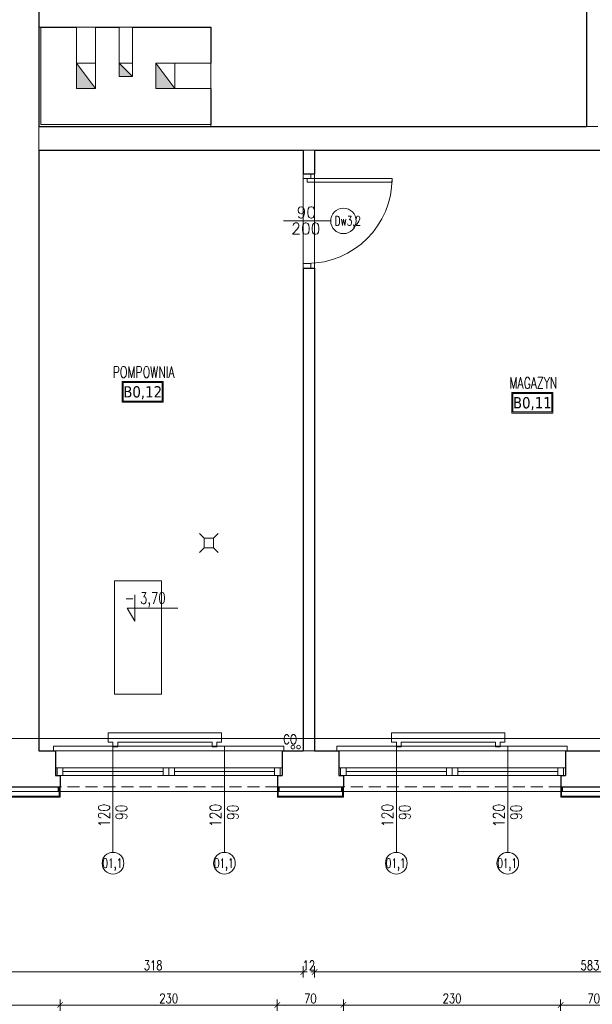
# Model space of a CAD drawing. Header units: millimetres. Extents: x 15214 to 140083, y -437840 to -79279.
# Tile 230 of 256: x 50183 to 50790, y -195856 to -194814. Entities that reach past the tile are written whole.
import ezdxf
from ezdxf.enums import TextEntityAlignment as Align

# ---------------------------------------------------------------- set-up
doc = ezdxf.new("R2010")
doc.units = ezdxf.units.MM
doc.linetypes.add('HIDDEN', pattern=[9.525, 6.35, -3.175])
doc.layers.get('0').update_dxf_attribs({"lineweight": 0})
for name, color, linetype, lineweight in [('! grzejniki', 7, 'Continuous', 0), ('! tynk', 21, 'Continuous', 0), ('0-osie-tx', 66, 'Continuous', 9), ('A_wymiary', 7, 'Continuous', 5), ('Istn-armatura', 6, 'Continuous', 9), ('Istn-cienka', 4, 'Continuous', 9), ('Istn-drzwi', 1, 'Continuous', 13), ('Istn-okna', 6, 'Continuous', 13), ('Istn-sciany', 3, 'Continuous', 30), ('Istn-went', 5, 'Continuous', 13), ('Istn-widok', 1, 'Continuous', 15), ('Ocieplenie', 4, 'ZIGZAG', 5), ('Opis', 8, 'Continuous', 13), ('Opis_drzwi', 9, 'Continuous', 15), ('Opis_okna', 8, 'Continuous', 15), ('Opis_pom', 9, 'Continuous', 18)]:
    doc.layers.add(name, color=color, linetype=linetype, lineweight=lineweight)
doc.layers.add('Powierzchnia', color=140, linetype='Continuous', lineweight=5, plot=False)
doc.layers.add('Wyburzenia', color=7, linetype='Continuous', lineweight=13, true_color=0xb0b0b0)
doc.styles.add('ARCHETYP', font='romans.shx', dxfattribs={"height": 15})
doc.styles.add('ARIAL', font='tahoma.ttf')
doc.styles.add('SIMPLEX', font='simplex.shx', dxfattribs={"width": 0.77})
doc.styles.add('TXT', font='simplex.shx')
doc.linetypes.add('ZIGZAG', pattern='A,0.00254,-5.08,[131,ltypeshp.shx,S=5.08,R=0,X=-5.08,Y=0],-10.16,[131,ltypeshp.shx,S=5.08,R=180,X=5.08,Y=0],-5.08', length=20.32254)
doc.dimstyles.new('OL PB 100', dxfattribs={"dimscale": 4, "dimtxt": 2.5, "dimasz": 0.1, "dimexe": 10, "dimexo": 10, "dimgap": 0.5, "dimtad": 1, "dimdec": 1, "dimrnd": 0.5, "dimzin": 9, "dimdsep": 46, "dimtxsty": 'SIMPLEX', "dimblk": 'thick_MSz', "dimcen": 0.05, "dimdle": 8, "dimse1": 1, "dimse2": 1, "dimclrd": 256, "dimclre": 256, "dimclrt": 3, "dimadec": 1, "dimazin": 2, "dimtfac": 1, "dimtdec": 1, "dimtix": 1, "dimtofl": 0, "dimtmove": 2, "dimatfit": 3, "dimldrblk": 'thick_MSz', "dimfxl": 10, "dimfxlon": 1, "dimtolj": 1, "dimlwd": -1, "dimlwe": -1, "dimarcsym": 0})

# ---------------------------------------------------------------- blocks, each defined once
blk = doc.blocks.new('A$C19D82A3D')
for points in [[(-5, 10), (-10, 15)], [(5, 10), (10, 15)], [(-5, 0), (-10, -5)], [(5, 0), (10, -5)]]:
    blk.add_lwpolyline(points)
blk.add_lwpolyline([(-5, 10), (5, 10), (5, 0), (-5, 0)], close=True)
blk = doc.blocks.new('thick_MSz')
for p, q in [((-10, 0), (10, 0)), ((0, 15), (0, -15))]:
    blk.add_line(p, q)
at = {"const_width": 2, "elevation": 2}
blk.add_lwpolyline([(-7.1, -7.1), (7.1, 7.1)], dxfattribs=at)
blk = doc.blocks.new('*D441')
at = {"layer": 'A_wymiary', "transparency": 16777216}
blk.add_line((48881.1, -195891.6), (51955.3, -195891.6), dxfattribs=at)
at = {"layer": 'DEFPOINTS', "color": 0, "transparency": 16777216}
for p in [(51955.7, -195625.6), (48880.7, -195636.6), (51955.7, -195891.6)]:
    blk.add_point(p, dxfattribs=at)
at = {"layer": 'A_wymiary', "transparency": 16777216, "xscale": 0.4, "yscale": 0.4, "zscale": 0.4, "rotation": 180}
blk.add_blockref('thick_MSz', (48880.7, -195891.6), dxfattribs=at)
at = {"layer": 'A_wymiary', "transparency": 16777216, "xscale": 0.4, "yscale": 0.4, "zscale": 0.4}
blk.add_blockref('thick_MSz', (51955.7, -195891.6), dxfattribs=at)
at = {"layer": 'A_wymiary', "color": 3, "transparency": 16777216, "insert": (50418.2, -195884.6), "char_height": 10, "attachment_point": 5, "style": 'SIMPLEX'}
blk.add_mtext('\\A1;3075', dxfattribs=at)
blk = doc.blocks.new('*D542')
at = {"layer": 'A_wymiary', "transparency": 16777216}
blk.add_line((50166.1, -195821.6), (50483.3, -195821.6), dxfattribs=at)
at = {"layer": 'DEFPOINTS', "color": 0, "transparency": 16777216}
for p in [(50165.7, -195539.6), (50483.7, -195552.6), (50483.7, -195821.6)]:
    blk.add_point(p, dxfattribs=at)
at = {"layer": 'A_wymiary', "transparency": 16777216, "xscale": 0.4, "yscale": 0.4, "zscale": 0.4, "rotation": 180}
blk.add_blockref('thick_MSz', (50165.7, -195821.6), dxfattribs=at)
at = {"layer": 'A_wymiary', "transparency": 16777216, "xscale": 0.4, "yscale": 0.4, "zscale": 0.4}
blk.add_blockref('thick_MSz', (50483.7, -195821.6), dxfattribs=at)
at = {"layer": 'A_wymiary', "color": 3, "transparency": 16777216, "insert": (50324.7, -195814.6), "char_height": 10, "attachment_point": 5, "style": 'SIMPLEX'}
blk.add_mtext('\\A1;318', dxfattribs=at)
blk = doc.blocks.new('*D543')
at = {"layer": 'A_wymiary', "transparency": 16777216}
for p, q in [((50483.3, -195821.6), (50482.9, -195821.6)), ((50496.1, -195821.6), (50496.5, -195821.6))]:
    blk.add_line(p, q, dxfattribs=at)
at = {"layer": 'DEFPOINTS', "color": 0, "transparency": 16777216}
for p in [(50483.7, -195552.6), (50495.7, -195552.6), (50495.7, -195821.6)]:
    blk.add_point(p, dxfattribs=at)
at = {"layer": 'A_wymiary', "transparency": 16777216, "xscale": 0.4, "yscale": 0.4, "zscale": 0.4}
blk.add_blockref('thick_MSz', (50483.7, -195821.6), dxfattribs=at)
at = {"layer": 'A_wymiary', "transparency": 16777216, "xscale": 0.4, "yscale": 0.4, "zscale": 0.4, "rotation": 180}
blk.add_blockref('thick_MSz', (50495.7, -195821.6), dxfattribs=at)
at = {"layer": 'A_wymiary', "color": 3, "transparency": 16777216, "insert": (50489.7, -195814.6), "char_height": 10, "attachment_point": 5, "style": 'SIMPLEX'}
blk.add_mtext('\\A1;12', dxfattribs=at)
blk = doc.blocks.new('*D544')
at = {"layer": 'A_wymiary', "transparency": 16777216}
blk.add_line((50496.1, -195821.6), (51078.3, -195821.6), dxfattribs=at)
at = {"layer": 'DEFPOINTS', "color": 0, "transparency": 16777216}
for p in [(50495.7, -195552.6), (51078.7, -195552.6), (51078.7, -195821.6)]:
    blk.add_point(p, dxfattribs=at)
at = {"layer": 'A_wymiary', "transparency": 16777216, "xscale": 0.4, "yscale": 0.4, "zscale": 0.4, "rotation": 180}
blk.add_blockref('thick_MSz', (50495.7, -195821.6), dxfattribs=at)
at = {"layer": 'A_wymiary', "transparency": 16777216, "xscale": 0.4, "yscale": 0.4, "zscale": 0.4}
blk.add_blockref('thick_MSz', (51078.7, -195821.6), dxfattribs=at)
at = {"layer": 'A_wymiary', "color": 3, "transparency": 16777216, "insert": (50787.2, -195814.6), "char_height": 10, "attachment_point": 5, "style": 'SIMPLEX'}
blk.add_mtext('\\A1;583', dxfattribs=at)
blk = doc.blocks.new('*D557')
at = {"layer": 'A_wymiary', "transparency": 16777216}
blk.add_line((50081.1, -195856.6), (50225.8, -195856.6), dxfattribs=at)
at = {"layer": 'DEFPOINTS', "color": 0, "transparency": 16777216}
for p in [(50080.7, -195636.6), (50226.2, -195636.6), (50226.2, -195856.6)]:
    blk.add_point(p, dxfattribs=at)
at = {"layer": 'A_wymiary', "transparency": 16777216, "xscale": 0.4, "yscale": 0.4, "zscale": 0.4, "rotation": 180}
blk.add_blockref('thick_MSz', (50080.7, -195856.6), dxfattribs=at)
at = {"layer": 'A_wymiary', "transparency": 16777216, "xscale": 0.4, "yscale": 0.4, "zscale": 0.4}
blk.add_blockref('thick_MSz', (50226.2, -195856.6), dxfattribs=at)
at = {"layer": 'A_wymiary', "color": 3, "transparency": 16777216, "insert": (50153.5, -195849.6), "char_height": 10, "attachment_point": 5, "style": 'SIMPLEX'}
blk.add_mtext('\\A1;145.5', dxfattribs=at)
blk = doc.blocks.new('*D558')
at = {"layer": 'A_wymiary', "transparency": 16777216}
blk.add_line((50226.6, -195856.6), (50455.8, -195856.6), dxfattribs=at)
at = {"layer": 'DEFPOINTS', "color": 0, "transparency": 16777216}
for p in [(50226.2, -195636.6), (50456.2, -195636.6), (50456.2, -195856.6)]:
    blk.add_point(p, dxfattribs=at)
at = {"layer": 'A_wymiary', "transparency": 16777216, "xscale": 0.4, "yscale": 0.4, "zscale": 0.4, "rotation": 180}
blk.add_blockref('thick_MSz', (50226.2, -195856.6), dxfattribs=at)
at = {"layer": 'A_wymiary', "transparency": 16777216, "xscale": 0.4, "yscale": 0.4, "zscale": 0.4}
blk.add_blockref('thick_MSz', (50456.2, -195856.6), dxfattribs=at)
at = {"layer": 'A_wymiary', "color": 3, "transparency": 16777216, "insert": (50341.2, -195849.6), "char_height": 10, "attachment_point": 5, "style": 'SIMPLEX'}
blk.add_mtext('\\A1;230', dxfattribs=at)
blk = doc.blocks.new('*D559')
at = {"layer": 'A_wymiary', "transparency": 16777216}
blk.add_line((50456.6, -195856.6), (50525.8, -195856.6), dxfattribs=at)
at = {"layer": 'DEFPOINTS', "color": 0, "transparency": 16777216}
for p in [(50456.2, -195636.6), (50526.2, -195636.6), (50526.2, -195856.6)]:
    blk.add_point(p, dxfattribs=at)
at = {"layer": 'A_wymiary', "transparency": 16777216, "xscale": 0.4, "yscale": 0.4, "zscale": 0.4, "rotation": 180}
blk.add_blockref('thick_MSz', (50456.2, -195856.6), dxfattribs=at)
at = {"layer": 'A_wymiary', "transparency": 16777216, "xscale": 0.4, "yscale": 0.4, "zscale": 0.4}
blk.add_blockref('thick_MSz', (50526.2, -195856.6), dxfattribs=at)
at = {"layer": 'A_wymiary', "color": 3, "transparency": 16777216, "insert": (50491.2, -195849.6), "char_height": 10, "attachment_point": 5, "style": 'SIMPLEX'}
blk.add_mtext('\\A1;70', dxfattribs=at)
blk = doc.blocks.new('*D560')
at = {"layer": 'A_wymiary', "transparency": 16777216}
blk.add_line((50526.6, -195856.6), (50755.8, -195856.6), dxfattribs=at)
at = {"layer": 'DEFPOINTS', "color": 0, "transparency": 16777216}
for p in [(50526.2, -195636.6), (50756.2, -195636.6), (50756.2, -195856.6)]:
    blk.add_point(p, dxfattribs=at)
at = {"layer": 'A_wymiary', "transparency": 16777216, "xscale": 0.4, "yscale": 0.4, "zscale": 0.4, "rotation": 180}
blk.add_blockref('thick_MSz', (50526.2, -195856.6), dxfattribs=at)
at = {"layer": 'A_wymiary', "transparency": 16777216, "xscale": 0.4, "yscale": 0.4, "zscale": 0.4}
blk.add_blockref('thick_MSz', (50756.2, -195856.6), dxfattribs=at)
at = {"layer": 'A_wymiary', "color": 3, "transparency": 16777216, "insert": (50641.2, -195849.6), "char_height": 10, "attachment_point": 5, "style": 'SIMPLEX'}
blk.add_mtext('\\A1;230', dxfattribs=at)
blk = doc.blocks.new('*D561')
at = {"layer": 'A_wymiary', "transparency": 16777216}
blk.add_line((50756.6, -195856.6), (50825.8, -195856.6), dxfattribs=at)
at = {"layer": 'DEFPOINTS', "color": 0, "transparency": 16777216}
for p in [(50756.2, -195636.6), (50826.2, -195636.6), (50826.2, -195856.6)]:
    blk.add_point(p, dxfattribs=at)
at = {"layer": 'A_wymiary', "transparency": 16777216, "xscale": 0.4, "yscale": 0.4, "zscale": 0.4, "rotation": 180}
blk.add_blockref('thick_MSz', (50756.2, -195856.6), dxfattribs=at)
at = {"layer": 'A_wymiary', "transparency": 16777216, "xscale": 0.4, "yscale": 0.4, "zscale": 0.4}
blk.add_blockref('thick_MSz', (50826.2, -195856.6), dxfattribs=at)
at = {"layer": 'A_wymiary', "color": 3, "transparency": 16777216, "insert": (50791.2, -195849.6), "char_height": 10, "attachment_point": 5, "style": 'SIMPLEX'}
blk.add_mtext('\\A1;70', dxfattribs=at)

msp = doc.modelspace()

# ---------------------------------------------------------------- hatches: boundary and pattern name
at = {"layer": 'Istn-went'}
for points in [[(50243.71142, -194859.5883), (50243.71142, -194886.5883), (50263.71142, -194886.5883)], [(50302.71142, -194873.5883), (50288.71142, -194859.5883), (50288.71142, -194873.5883)], [(50327.71142, -194886.5883), (50347.71142, -194886.5883), (50327.71142, -194859.5883)]]:
    msp.add_hatch(color=256, dxfattribs=at).paths.add_polyline_path(points)

# ---------------------------------------------------------------- linework, layer by layer
at = {"layer": '! grzejniki'}
for points in [[(50282.21802, -195583.42942), (50282.21802, -195578.42942), (50277.21802, -195578.42942), (50277.21802, -195568.42942), (50397.21802, -195568.42942), (50397.21802, -195578.42942), (50392.21802, -195578.42942), (50392.21802, -195583.42942), (50387.21802, -195583.42942), (50387.21802, -195578.42942), (50287.21802, -195578.42942), (50287.21802, -195583.42942)], [(50582.21802, -195583.42942), (50582.21802, -195578.42942), (50577.21802, -195578.42942), (50577.21802, -195568.42942), (50697.21802, -195568.42942), (50697.21802, -195578.42942), (50692.21802, -195578.42942), (50692.21802, -195583.42942), (50687.21802, -195583.42942), (50687.21802, -195578.42942), (50587.21802, -195578.42942), (50587.21802, -195583.42942)]]:
    msp.add_lwpolyline(points, close=True, dxfattribs=at)
at = {"layer": '! tynk'}
for points in [[(50225.21802, -195625.5883), (50225.21802, -195636.5883)], [(50226.21802, -195625.5883), (50226.21802, -195636.5883)], [(50456.21802, -195625.5883), (50456.21802, -195636.5883)], [(50457.21802, -195625.5883), (50457.21802, -195636.5883)], [(50525.21802, -195625.5883), (50525.21802, -195636.5883)], [(50526.21802, -195625.5883), (50526.21802, -195636.5883)], [(50756.21802, -195625.5883), (50756.21802, -195636.5883)], [(50757.21802, -195625.5883), (50757.21802, -195636.5883)], [(50226.21802, -195635.5883), (50080.71142, -195635.5883)], [(50226.21802, -195636.5883), (50080.71142, -195636.5883)], [(50526.21802, -195635.5883), (50456.21802, -195635.5883)], [(50526.21802, -195636.5883), (50456.21802, -195636.5883)], [(50826.21802, -195635.5883), (50756.21802, -195635.5883)], [(50826.21802, -195636.5883), (50756.21802, -195636.5883)]]:
    msp.add_lwpolyline(points, dxfattribs=at)
at = {"layer": '0-osie-tx'}
msp.add_lwpolyline([(48942.71142, -195574.5883), (58021.88888, -195574.5883)], dxfattribs=at)
at = {"layer": 'Istn-armatura'}
msp.add_lwpolyline([(50283.71142, -195527.5883), (50333.71142, -195527.5883), (50333.71142, -195407.5883), (50283.71142, -195407.5883)], close=True, dxfattribs=at)
for centre in [(50472.71142, -195583.5883), (50478.71142, -195583.5883)]:
    msp.add_circle(centre, 2, dxfattribs=at)
at = {"layer": 'Istn-cienka', "linetype": 'HIDDEN', "ltscale": 2}
for points in [[(50221.21802, -195587.5883), (50461.21802, -195587.5883)], [(50521.21802, -195587.5883), (50761.21802, -195587.5883)], [(50456.21802, -195625.5883), (50226.21802, -195625.5883)], [(50756.21802, -195625.5883), (50526.21802, -195625.5883)]]:
    msp.add_lwpolyline(points, dxfattribs=at)
at = {"layer": 'Istn-drzwi'}
for points in [[(50491.71142, -194981.5883), (50491.71142, -194976.5883), (50483.71142, -194976.5883), (50483.71142, -194981.5883)], [(50577.71142, -194985.5883), (50487.71142, -194985.5883), (50487.71142, -194981.5883), (50577.71142, -194981.5883)], [(50491.71142, -195071.5883), (50491.71142, -195076.5883), (50483.71142, -195076.5883), (50483.71142, -195071.5883)]]:
    msp.add_lwpolyline(points, close=True, dxfattribs=at)
msp.add_lwpolyline([(50512.71142, -195026.5883), (50462.71142, -195026.5883)], dxfattribs=at)
msp.add_arc((50487.71142, -194981.5883), 90, 270.00000004, 0.00000004, dxfattribs=at)
at = {"layer": 'Istn-okna'}
for points in [[(50221.21802, -195605.5883), (50461.21802, -195605.5883)], [(50229.21802, -195609.5883), (50335.21802, -195609.5883)], [(50347.21802, -195609.5883), (50453.21802, -195609.5883)], [(50521.21802, -195605.5883), (50761.21802, -195605.5883)], [(50529.21802, -195609.5883), (50635.21802, -195609.5883)], [(50647.21802, -195609.5883), (50753.21802, -195609.5883)], [(50221.21802, -195613.5883), (50461.21802, -195613.5883)], [(50521.21802, -195613.5883), (50761.21802, -195613.5883)]]:
    msp.add_lwpolyline(points, dxfattribs=at)
for points in [[(50223.21802, -195613.5883), (50229.21802, -195613.5883), (50229.21802, -195605.5883), (50223.21802, -195605.5883)], [(50335.21802, -195613.5883), (50341.21802, -195613.5883), (50341.21802, -195605.5883), (50335.21802, -195605.5883)], [(50341.21802, -195613.5883), (50347.21802, -195613.5883), (50347.21802, -195605.5883), (50341.21802, -195605.5883)], [(50453.21802, -195613.5883), (50459.21802, -195613.5883), (50459.21802, -195605.5883), (50453.21802, -195605.5883)], [(50523.21802, -195613.5883), (50529.21802, -195613.5883), (50529.21802, -195605.5883), (50523.21802, -195605.5883)], [(50635.21802, -195613.5883), (50641.21802, -195613.5883), (50641.21802, -195605.5883), (50635.21802, -195605.5883)], [(50641.21802, -195613.5883), (50647.21802, -195613.5883), (50647.21802, -195605.5883), (50641.21802, -195605.5883)], [(50753.21802, -195613.5883), (50759.21802, -195613.5883), (50759.21802, -195605.5883), (50753.21802, -195605.5883)]]:
    msp.add_lwpolyline(points, close=True, dxfattribs=at)
at = {"layer": 'Istn-sciany'}
for points in [[(50203.71142, -194351.5883), (50203.71142, -194926.5883)], [(50783.71142, -194726.5883), (50783.71142, -194926.5883)], [(50205.71142, -194821.5883), (50243.71142, -194821.5883)], [(50263.71142, -194821.5883), (50288.71142, -194821.5883)], [(50302.71142, -194821.5883), (50385.71142, -194821.5883)], [(50385.71142, -194821.5883), (50385.71142, -194859.5883)], [(50385.71142, -194886.5883), (50385.71142, -194924.5883)], [(50203.71142, -194926.5883), (50783.71142, -194926.5883)], [(50203.71142, -194951.5883), (50483.71142, -194951.5883)], [(50203.71142, -194951.5883), (50203.71142, -195587.5883)], [(50483.71142, -194951.5883), (50483.71142, -194976.5883)], [(50495.71142, -194951.5883), (50909.71142, -194951.5883)], [(50495.71142, -194951.5883), (50495.71142, -194976.5883)], [(50483.71142, -194976.5883), (50495.71142, -194976.5883)], [(50483.71142, -195076.5883), (50495.71142, -195076.5883)], [(50483.71142, -195076.5883), (50483.71142, -195587.5883)], [(50495.71142, -195076.5883), (50495.71142, -195587.5883)], [(50203.71142, -195587.5883), (50221.21802, -195587.5883)], [(50221.21802, -195587.5883), (50221.21802, -195613.5883)], [(50461.21802, -195587.5883), (50483.71142, -195587.5883)], [(50461.21802, -195587.5883), (50461.21802, -195613.5883)], [(50495.71142, -195587.5883), (50521.21802, -195587.5883)], [(50521.21802, -195587.5883), (50521.21802, -195613.5883)], [(50761.21802, -195587.5883), (50821.21802, -195587.5883)], [(50761.21802, -195587.5883), (50761.21802, -195613.5883)], [(50221.21802, -195613.5883), (50226.21802, -195613.5883)], [(50226.21802, -195613.5883), (50226.21802, -195625.5883)], [(50456.21802, -195613.5883), (50461.21802, -195613.5883)], [(50456.21802, -195613.5883), (50456.21802, -195625.5883)], [(50521.21802, -195613.5883), (50526.21802, -195613.5883)], [(50526.21802, -195613.5883), (50526.21802, -195625.5883)], [(50756.21802, -195613.5883), (50761.21802, -195613.5883)], [(50756.21802, -195613.5883), (50756.21802, -195625.5883)], [(50165.71142, -195625.5883), (50226.21802, -195625.5883)], [(50456.21802, -195625.5883), (50526.21802, -195625.5883)], [(50756.21802, -195625.5883), (50826.21802, -195625.5883)]]:
    msp.add_lwpolyline(points, dxfattribs=at)
at = {"layer": 'Istn-went'}
for points in [[(50243.71142, -194859.5883), (50243.71142, -194821.5883)], [(50263.71142, -194821.5883), (50243.71142, -194821.5883)], [(50263.71142, -194859.5883), (50263.71142, -194821.5883)], [(50288.71142, -194859.5883), (50288.71142, -194821.5883)], [(50288.71142, -194821.5883), (50302.71142, -194821.5883)], [(50302.71142, -194859.5883), (50302.71142, -194821.5883)], [(50243.71142, -194859.5883), (50263.71142, -194859.5883)], [(50243.71142, -194859.5883), (50243.71142, -194886.5883)], [(50243.71142, -194859.5883), (50263.71142, -194886.5883)], [(50263.71142, -194859.5883), (50263.71142, -194886.5883)], [(50288.71142, -194859.5883), (50302.71142, -194859.5883)], [(50288.71142, -194859.5883), (50288.71142, -194873.5883)], [(50288.71142, -194859.5883), (50302.71142, -194873.5883)], [(50302.71142, -194859.5883), (50302.71142, -194873.5883)], [(50327.71142, -194859.5883), (50347.71142, -194859.5883)], [(50327.71142, -194859.5883), (50327.71142, -194886.5883)], [(50327.71142, -194859.5883), (50347.71142, -194886.5883)], [(50347.71142, -194859.5883), (50347.71142, -194886.5883)], [(50347.71142, -194859.5883), (50385.71142, -194859.5883)], [(50385.71142, -194859.5883), (50385.71142, -194886.5883)], [(50288.71142, -194873.5883), (50302.71142, -194873.5883)], [(50243.71142, -194886.5883), (50263.71142, -194886.5883)], [(50327.71142, -194886.5883), (50347.71142, -194886.5883)], [(50347.71142, -194886.5883), (50385.71142, -194886.5883)]]:
    msp.add_lwpolyline(points, dxfattribs=at)
at = {"layer": 'Istn-widok'}
for points in [[(50205.71142, -194821.5883), (50205.71142, -194924.5883)], [(50205.71142, -194924.5883), (50385.71142, -194924.5883)], [(50203.71142, -194926.5883), (50203.71142, -194951.5883)], [(50783.71142, -194926.5883), (50795.71142, -194926.5883)], [(50483.71142, -194951.5883), (50495.71142, -194951.5883)], [(50219.21802, -195582.5883), (50463.21802, -195582.5883)], [(50219.21802, -195587.5883), (50219.21802, -195582.5883)], [(50463.21802, -195587.5883), (50463.21802, -195582.5883)], [(50483.71142, -195587.5883), (50495.71142, -195587.5883)], [(50519.21802, -195582.5883), (50763.21802, -195582.5883)], [(50519.21802, -195587.5883), (50519.21802, -195582.5883)], [(50763.21802, -195587.5883), (50763.21802, -195582.5883)], [(50224.21802, -195625.5883), (50224.21802, -195630.5883)], [(50458.21802, -195630.5883), (50224.21802, -195630.5883)], [(50458.21802, -195625.5883), (50458.21802, -195630.5883)], [(50524.21802, -195625.5883), (50524.21802, -195630.5883)], [(50758.21802, -195630.5883), (50524.21802, -195630.5883)], [(50758.21802, -195625.5883), (50758.21802, -195630.5883)]]:
    msp.add_lwpolyline(points, dxfattribs=at)
at = {"layer": 'Ocieplenie', "linetype": 'ZIGZAG', "ltscale": 0.75}
for points in [[(50226.21802, -195630.5883), (50080.71142, -195630.5883)], [(50526.21802, -195630.5883), (50456.21802, -195630.5883)], [(50826.21802, -195630.5883), (50756.21802, -195630.5883)]]:
    msp.add_lwpolyline(points, dxfattribs=at)
at = {"layer": 'Opis'}
for points in [[(50305.41122, -195422.42112), (50305.41122, -195450.42289)], [(50305.41122, -195450.42289), (50297.32781, -195436.42201)], [(50297.32781, -195436.42201), (50350.76201, -195436.42201)]]:
    msp.add_lwpolyline(points, dxfattribs=at)
at = {"layer": 'Opis_drzwi'}
msp.add_circle((50526.21142, -195026.5883), 13.5, dxfattribs=at)
at = {"layer": 'Opis_okna'}
for points in [[(50282.21802, -195583.42942), (50282.21802, -195695.01463)], [(50400.21802, -195583.42942), (50400.21802, -195695.01463)], [(50582.21802, -195583.42942), (50582.21802, -195695.01463)], [(50700.21802, -195583.42942), (50700.21802, -195695.01463)]]:
    msp.add_lwpolyline(points, dxfattribs=at)
for centre in [(50282.21802, -195706.51463), (50400.21802, -195706.51463), (50582.21802, -195706.51463), (50700.21802, -195706.51463)]:
    msp.add_circle(centre, 11.5, dxfattribs=at)
at = {"layer": 'Opis_pom', "ltscale": 0.7}
for points in [[(50291.84595, -195218.40936), (50335.36595, -195218.40936), (50335.36595, -195196.64936), (50291.84595, -195196.64936)], [(50292.93395, -195217.32136), (50334.27795, -195217.32136), (50334.27795, -195197.73736), (50292.93395, -195197.73736)], [(50704.418, -195229.94638), (50747.938, -195229.94638), (50747.938, -195208.18638), (50704.418, -195208.18638)], [(50705.506, -195228.85838), (50746.85, -195228.85838), (50746.85, -195209.27438), (50705.506, -195209.27438)]]:
    msp.add_lwpolyline(points, close=True, dxfattribs=at)
at = {"layer": 'Powierzchnia'}
for points in [[(50203.71142, -194821.5883), (50203.71142, -194351.5883), (50783.71142, -194351.5883), (50783.71142, -194926.5883), (50385.71142, -194926.5883), (50385.71142, -194821.5883)], [(50203.71142, -194951.5883), (50483.71142, -194951.5883), (50483.71142, -195587.5883), (50203.71142, -195587.5883)], [(50495.71142, -195587.5883), (51078.71142, -195587.5883), (51078.71142, -194951.5883), (50495.71142, -194951.5883)]]:
    msp.add_lwpolyline(points, close=True, dxfattribs=at)
at = {"layer": 'Wyburzenia'}
msp.add_lwpolyline([(50165.71142, -195574.5883), (50203.71142, -195574.5883)], dxfattribs=at)

# ---------------------------------------------------------------- block references
at = {"layer": 'Istn-armatura', "xscale": -1, "rotation": 270}
msp.add_blockref('A$C19D82A3D', (50378.71142, -195367.5883), dxfattribs=at)

# ---------------------------------------------------------------- texts
at = {"layer": 'Istn-armatura', "style": 'ARCHETYP', "width": 0.8}
msp.add_text('CO', height=10, rotation=0.00000004, dxfattribs=at).set_placement((50462.36084, -195580.4063))
at = {"layer": 'Istn-drzwi', "color": 8, "style": 'ARCHETYP'}
for s, p in [('90', (50476.68862, -195023.5883)), ('200', (50470.90735, -195040.73544))]:
    msp.add_text(s, height=12, rotation=359.99999996, dxfattribs=at).set_placement(p)
at = {"layer": 'Opis', "style": 'SIMPLEX', "width": 0.75}
msp.add_text('- 3,70', height=12, dxfattribs=at).set_placement((50294.72377, -195431.84389))
at = {"layer": 'Opis_drzwi', "style": 'ARCHETYP', "width": 0.7}
msp.add_text('Dw3,2', height=10, dxfattribs=at).set_placement((50516.79337, -195031.50998))
at = {"layer": 'Opis_okna', "style": 'ARCHETYP', "width": 0.8}
for s, p in [('120', (50278.75461, -195668.31307)), ('90', (50297.12299, -195660.81414)), ('120', (50396.75461, -195668.31307)), ('90', (50415.12299, -195660.81414)), ('120', (50578.75461, -195668.31307)), ('90', (50597.12299, -195660.81414)), ('120', (50696.75461, -195668.31307)), ('90', (50715.12299, -195660.81414))]:
    msp.add_text(s, height=12, rotation=90, dxfattribs=at).set_placement(p)
at = {"layer": 'Opis_okna', "style": 'ARCHETYP', "width": 0.7}
for p in [(50271.00971, -195711.43631), (50389.00971, -195711.43631), (50571.00971, -195711.43631), (50689.00971, -195711.43631)]:
    msp.add_text('01,1', height=10, dxfattribs=at).set_placement(p)
at = {"layer": 'Opis_pom', "ltscale": 0.7, "style": 'TXT', "width": 0.7}
for s, p in [('POMPOWNIA', (50314.72109, -195192.60304)), ('MAGAZYN', (50727.29313, -195204.14007))]:
    msp.add_text(s, height=12, dxfattribs=at).set_placement(p, align=Align.CENTER)
at = {"layer": 'Opis_pom', "ltscale": 0.7, "style": 'ARIAL'}
for tag, p in [('B0,12', (50313.60595, -195207.52936)), ('B0,11', (50726.178, -195219.06638))]:
    msp.add_attdef(tag, text='', height=11.968, dxfattribs=at).set_placement(p, align=Align.MIDDLE_CENTER)

# ---------------------------------------------------------------- dimensions: what is measured, and where the dimension line sits
at = {"layer": 'A_wymiary'}
for base, p1, p2, picture, middle in [((50483.71142, -195821.5883), (50165.71142, -195539.5883), (50483.71142, -195552.5883), '*D542', (50324.71142, -195814.5883)), ((50495.71142, -195821.5883), (50483.71142, -195552.5883), (50495.71142, -195552.5883), '*D543', (50489.71142, -195814.5883)), ((51078.71142, -195821.5883), (50495.71142, -195552.5883), (51078.71142, -195552.5883), '*D544', (50787.21142, -195814.5883)), ((51955.71142, -195891.5883), (48880.71142, -195636.5883), (51955.71142, -195625.5883), '*D441', (50418.21142, -195884.5883)), ((50226.21802, -195856.5883), (50080.71142, -195636.5883), (50226.21802, -195636.5883), '*D557', (50153.46472, -195849.5883)), ((50456.21802, -195856.5883), (50226.21802, -195636.5883), (50456.21802, -195636.5883), '*D558', (50341.21802, -195849.5883)), ((50526.21802, -195856.5883), (50456.21802, -195636.5883), (50526.21802, -195636.5883), '*D559', (50491.21802, -195849.5883)), ((50756.21802, -195856.5883), (50526.21802, -195636.5883), (50756.21802, -195636.5883), '*D560', (50641.21802, -195849.5883)), ((50826.21802, -195856.5883), (50756.21802, -195636.5883), (50826.21802, -195636.5883), '*D561', (50791.21802, -195849.5883))]:
    dim = msp.add_linear_dim(base=base, p1=p1, p2=p2, dimstyle='OL PB 100', dxfattribs=at)
    dim.commit()
    dim.dimension.update_dxf_attribs({"geometry": picture, "text_midpoint": middle})

doc.saveas('drawing.dxf')
